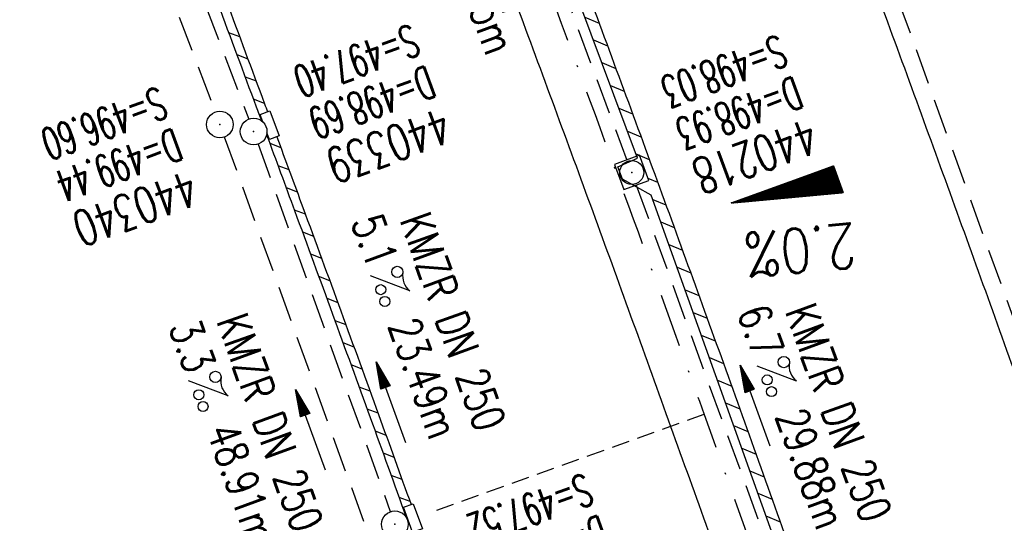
# Model space of a CAD drawing. Extents: x 459406 to 461721, y 413308 to 423218.
# Tile 206 of 256: x 460981 to 461037, y 420988 to 421017. Entities that reach past the tile are written whole.
import ezdxf
from ezdxf.enums import TextEntityAlignment as Align

# ---------------------------------------------------------------- set-up
doc = ezdxf.new("R2010")
doc.units = 0
doc.header["$LTSCALE"] = 2
doc.header["$MEASUREMENT"] = 0
for name, pattern in [('AUSGEZOGEN', [0]), ('GESTRICH-X2', [1.5, 1, -0.5]), ('GESTRICHELT', [0.75, 0.5, -0.25]), ('STRICHPT-X3', [3, 1.5, -0.75, 0, -0.75])]:
    doc.linetypes.add(name, pattern=pattern)
doc.layers.get('0').update_dxf_attribs({"linetype": 'AUSGEZOGEN'})
for name, color, linetype in [('ACHSE', 1, 'STRICHPT-X3'), ('FBR', 8, 'CONTINUOUS'), ('GEF', 7, 'AUSGEZOGEN'), ('HEKTOM', 1, 'GESTRICHELT'), ('KANAL', 7, 'GESTRICH-X2'), ('PFEIL', 7, 'CONTINUOUS'), ('RINNE', 200, 'CONTINUOUS'), ('SCHACHTNR', 6, 'CONTINUOUS'), ('SCHLITZRINNE', 200, 'AUSGEZOGEN'), ('SCHSYMBOL', 7, 'AUSGEZOGEN'), ('TEXTO', 4, 'CONTINUOUS'), ('TEXTU', 4, 'CONTINUOUS')]:
    doc.layers.add(name, color=color, linetype=linetype)
doc.styles.add('ROMANS', font='romans.shx', dxfattribs={"width": 0.8})

# ---------------------------------------------------------------- blocks, each defined once
blk = doc.blocks.new('GST')
at = {"color": 0}
blk.add_circle((0, 0), 0.75, dxfattribs=at)
blk.add_point((0, 0), dxfattribs=at)
blk = doc.blocks.new('10')
blk.add_blockref('GST', (0, 0))
blk = doc.blocks.new('PROM')
blk.add_line((1.566, 1.817), (0.019, 0.015))
for centre, radius in [((0.317, 1.51), 0.317), ((0.943, 0.291), 0.283), ((1.645, 0.287), 0.283)]:
    blk.add_circle(centre, radius)
blk.add_arc((0.992, 2.682), 1.033, 239.1414, 303.3549)
blk = doc.blocks.new('PFEIL2')
at = {"color": 0}
for p, q in [((0.88, 0.002), (-2.401, -0.012)), ((0.881, -0.271), (0.879, 0.276)), ((0.879, 0.276), (2.429, 0.009)), ((0.911, 0.27), (0.879, 0.265)), ((0.965, 0.261), (0.879, 0.246)), ((1.019, 0.252), (0.879, 0.228)), ((1.073, 0.242), (0.879, 0.209)), ((1.127, 0.233), (0.879, 0.191)), ((1.181, 0.224), (0.879, 0.172)), ((1.235, 0.214), (0.879, 0.154)), ((1.289, 0.205), (0.879, 0.135)), ((1.343, 0.196), (0.879, 0.117)), ((1.397, 0.187), (0.879, 0.098)), ((1.451, 0.177), (0.879, 0.08)), ((1.505, 0.168), (0.879, 0.061)), ((1.559, 0.159), (0.88, 0.043)), ((1.613, 0.149), (0.88, 0.024)), ((1.668, 0.14), (0.88, 0.006)), ((1.722, 0.131), (0.88, -0.013)), ((1.776, 0.121), (0.88, -0.031)), ((1.83, 0.112), (0.88, -0.05)), ((1.884, 0.103), (0.88, -0.068)), ((1.938, 0.094), (0.88, -0.087)), ((1.992, 0.084), (0.88, -0.105)), ((2.046, 0.075), (0.88, -0.124)), ((2.1, 0.066), (0.88, -0.142)), ((2.154, 0.056), (0.88, -0.161)), ((2.208, 0.047), (0.88, -0.179)), ((2.262, 0.038), (0.881, -0.198)), ((2.316, 0.029), (0.881, -0.216)), ((2.37, 0.019), (0.881, -0.235)), ((2.424, 0.01), (0.881, -0.253)), ((2.429, 0.009), (0.881, -0.271))]:
    blk.add_line(p, q, dxfattribs=at)
blk = doc.blocks.new('20')
blk.add_lwpolyline([(-0.754, -0.751), (0.754, -0.751), (0.754, 0.75), (-0.754, 0.75)], close=True)
blk.add_circle((0, 0), 0.676)
blk.add_point((0, 0))
blk = doc.blocks.new('A$C75F22656')
blk.add_point((461015.902, 421007.999))
at = {"layer": 'RINNE'}
for p, q in [((461013.263, 421016.745), (461014.064, 421016.411)), ((461013.741, 421015.462), (461014.538, 421015.13)), ((461014.22, 421014.179), (461015.01, 421013.85)), ((461014.699, 421012.896), (461015.482, 421012.57)), ((461015.177, 421011.613), (461015.952, 421011.29)), ((461015.656, 421010.33), (461016.422, 421010.011)), ((461016.135, 421009.048), (461016.339, 421008.962)), ((461016.349, 421008.958), (461016.891, 421008.732)), ((461016.817, 421007.679), (461017.358, 421007.454)), ((461017.087, 421006.484), (461017.825, 421006.176)), ((461017.542, 421005.211), (461018.291, 421004.898)), ((461017.997, 421003.937), (461018.756, 421003.621)), ((461018.452, 421002.664), (461019.22, 421002.344)), ((461018.907, 421001.391), (461019.683, 421001.068)), ((461019.362, 421000.118), (461020.146, 420999.792)), ((461019.817, 420998.845), (461020.607, 420998.516)), ((461020.272, 420997.572), (461021.067, 420997.241)), ((461020.727, 420996.299), (461021.527, 420995.966)), ((461021.182, 420995.026), (461021.985, 420994.691)), ((461021.637, 420993.753), (461022.443, 420993.417)), ((461022.092, 420992.48), (461022.9, 420992.143)), ((461022.547, 420991.207), (461023.356, 420990.87)), ((461023.002, 420989.934), (461023.81, 420989.597)), ((461023.457, 420988.661), (461024.264, 420988.324))]:
    blk.add_line(p, q, dxfattribs=at)
at = {"layer": 'SCHSYMBOL'}
blk.add_lwpolyline([(461014.938, 421008.449), (461015.456, 421007.033), (461016.865, 421007.549), (461016.347, 421008.965)], close=True, dxfattribs=at)
blk.add_circle((461015.902, 421007.999), 0.676, dxfattribs=at)
blk = doc.blocks.new('*X8')
at = {"color": 0}
for p, q in [((725.827, 193.844), (727.436, 195.453)), ((725.827, 193.853), (727.427, 195.453)), ((725.827, 193.861), (727.418, 195.453)), ((725.827, 193.87), (727.409, 195.453)), ((725.827, 193.879), (727.401, 195.453)), ((725.827, 193.888), (727.392, 195.453)), ((725.827, 193.897), (727.383, 195.453)), ((725.827, 193.906), (727.374, 195.453)), ((725.827, 193.914), (727.365, 195.453)), ((725.827, 193.923), (727.356, 195.453)), ((725.827, 193.932), (727.347, 195.453)), ((725.827, 193.941), (727.339, 195.453)), ((725.827, 193.95), (727.33, 195.453)), ((725.827, 193.959), (727.321, 195.453)), ((725.827, 193.967), (727.312, 195.453)), ((725.827, 193.976), (727.303, 195.453)), ((725.827, 193.985), (727.294, 195.453)), ((725.827, 193.994), (727.286, 195.453)), ((725.827, 194.003), (727.277, 195.453)), ((725.827, 194.012), (727.268, 195.453)), ((725.827, 194.02), (727.259, 195.453)), ((725.827, 194.029), (727.25, 195.453)), ((725.827, 194.038), (727.241, 195.453)), ((725.827, 194.047), (727.233, 195.453)), ((725.827, 194.056), (727.224, 195.453)), ((725.827, 194.065), (727.215, 195.453)), ((725.827, 194.073), (727.206, 195.453)), ((725.827, 194.082), (727.197, 195.453)), ((725.827, 194.091), (727.188, 195.453)), ((725.827, 194.1), (727.18, 195.453)), ((725.827, 194.109), (727.171, 195.453)), ((725.827, 194.118), (727.162, 195.453)), ((725.827, 194.127), (727.153, 195.453)), ((725.827, 194.135), (727.144, 195.453)), ((725.827, 194.144), (727.135, 195.453)), ((725.827, 194.153), (727.127, 195.453)), ((725.827, 194.162), (727.118, 195.453)), ((725.827, 194.171), (727.109, 195.453)), ((725.827, 194.18), (727.1, 195.453)), ((725.827, 194.188), (727.091, 195.453)), ((725.827, 194.197), (727.082, 195.453)), ((725.827, 194.206), (727.073, 195.453)), ((725.827, 194.215), (727.065, 195.453)), ((725.827, 194.224), (727.056, 195.453)), ((725.827, 194.233), (727.047, 195.453)), ((725.827, 194.241), (727.038, 195.453)), ((725.827, 194.25), (727.029, 195.453)), ((725.827, 194.259), (727.02, 195.453)), ((725.827, 194.268), (727.012, 195.453)), ((725.827, 194.277), (727.003, 195.453)), ((725.827, 194.286), (726.994, 195.453)), ((725.827, 194.294), (726.985, 195.453)), ((725.827, 194.303), (726.976, 195.453)), ((725.827, 194.312), (726.967, 195.453)), ((725.827, 194.321), (726.959, 195.453)), ((725.827, 194.33), (726.95, 195.453)), ((725.827, 194.339), (726.941, 195.453)), ((725.827, 194.348), (726.932, 195.453)), ((725.827, 194.356), (726.923, 195.453)), ((725.827, 194.365), (726.914, 195.453)), ((725.827, 194.374), (726.906, 195.453)), ((725.827, 194.383), (726.897, 195.453)), ((725.827, 194.392), (726.888, 195.453)), ((725.827, 194.401), (726.879, 195.453)), ((725.827, 194.409), (726.87, 195.453)), ((725.827, 194.418), (726.861, 195.453)), ((725.827, 194.427), (726.853, 195.453)), ((725.827, 194.436), (726.844, 195.453)), ((725.827, 194.445), (726.835, 195.453)), ((725.827, 194.454), (726.826, 195.453)), ((725.827, 194.462), (726.817, 195.453)), ((725.827, 194.471), (726.808, 195.453)), ((725.827, 194.48), (726.799, 195.453)), ((725.827, 194.489), (726.791, 195.453)), ((725.827, 194.498), (726.782, 195.453)), ((725.827, 194.507), (726.773, 195.453)), ((725.827, 194.515), (726.764, 195.453)), ((725.827, 194.524), (726.755, 195.453)), ((725.827, 194.533), (726.746, 195.453)), ((725.827, 194.542), (726.738, 195.453)), ((725.827, 194.551), (726.729, 195.453)), ((725.827, 194.56), (726.72, 195.453)), ((725.827, 194.568), (726.711, 195.453)), ((725.827, 194.577), (726.702, 195.453)), ((725.827, 194.586), (726.693, 195.453)), ((725.827, 194.595), (726.685, 195.453)), ((725.827, 194.604), (726.676, 195.453)), ((725.827, 194.613), (726.667, 195.453)), ((725.827, 194.622), (726.658, 195.453)), ((725.827, 194.63), (726.649, 195.453)), ((725.827, 194.639), (726.64, 195.453)), ((725.827, 194.648), (726.632, 195.453)), ((725.827, 194.657), (726.623, 195.453)), ((725.827, 194.666), (726.614, 195.453)), ((725.827, 194.675), (726.605, 195.453)), ((725.827, 194.683), (726.596, 195.453)), ((725.827, 194.692), (726.587, 195.453)), ((725.827, 194.701), (726.579, 195.453)), ((725.827, 194.71), (726.57, 195.453)), ((725.827, 194.719), (726.561, 195.453)), ((725.827, 194.728), (726.552, 195.453)), ((725.827, 194.736), (726.543, 195.453)), ((725.827, 194.745), (726.534, 195.453)), ((725.827, 194.754), (726.525, 195.453)), ((725.827, 194.763), (726.517, 195.453)), ((725.827, 194.772), (726.508, 195.453)), ((725.827, 194.781), (726.499, 195.453)), ((725.827, 194.789), (726.49, 195.453)), ((725.827, 194.798), (726.481, 195.453)), ((725.827, 194.807), (726.472, 195.453)), ((725.827, 194.816), (726.464, 195.453)), ((725.827, 194.825), (726.455, 195.453)), ((725.827, 194.834), (726.446, 195.453)), ((725.827, 194.842), (726.437, 195.453)), ((725.827, 194.851), (726.428, 195.453)), ((725.827, 194.86), (726.419, 195.453)), ((725.827, 194.869), (726.411, 195.453)), ((725.827, 194.878), (726.402, 195.453)), ((725.827, 194.887), (726.393, 195.453)), ((725.827, 194.896), (726.384, 195.453)), ((725.827, 194.904), (726.375, 195.453)), ((725.827, 194.913), (726.366, 195.453)), ((725.827, 194.922), (726.358, 195.453)), ((725.827, 194.931), (726.349, 195.453)), ((725.827, 194.94), (726.34, 195.453)), ((725.827, 194.949), (726.331, 195.453)), ((725.827, 194.957), (726.322, 195.453)), ((725.827, 194.966), (726.313, 195.453)), ((725.827, 194.975), (726.305, 195.453)), ((725.827, 194.984), (726.296, 195.453)), ((725.827, 194.993), (726.287, 195.453)), ((725.827, 195.002), (726.278, 195.453)), ((725.827, 195.01), (726.269, 195.453)), ((725.827, 195.019), (726.26, 195.453)), ((725.827, 195.028), (726.251, 195.453)), ((725.827, 195.037), (726.243, 195.453)), ((725.827, 195.046), (726.234, 195.453)), ((725.827, 195.055), (726.225, 195.453)), ((725.827, 195.063), (726.216, 195.453)), ((725.827, 195.072), (726.207, 195.453)), ((725.827, 195.081), (726.198, 195.453)), ((725.827, 195.09), (726.19, 195.453)), ((725.827, 195.099), (726.181, 195.453)), ((725.827, 195.108), (726.172, 195.453)), ((725.827, 195.116), (726.163, 195.453)), ((725.827, 195.125), (726.154, 195.453)), ((725.827, 195.134), (726.145, 195.453)), ((725.827, 195.143), (726.137, 195.453)), ((725.827, 195.152), (726.128, 195.453)), ((725.827, 195.161), (726.119, 195.453)), ((725.827, 195.17), (726.11, 195.453)), ((725.827, 195.178), (726.101, 195.453)), ((725.827, 195.187), (726.092, 195.453)), ((725.827, 195.196), (726.084, 195.453)), ((725.827, 195.205), (726.075, 195.453)), ((725.827, 195.214), (726.066, 195.453)), ((725.827, 195.223), (726.057, 195.453)), ((725.827, 195.231), (726.048, 195.453)), ((725.827, 195.24), (726.039, 195.453)), ((725.827, 195.249), (726.031, 195.453)), ((725.827, 195.258), (726.022, 195.453)), ((725.827, 195.267), (726.013, 195.453)), ((725.827, 195.276), (726.004, 195.453)), ((725.827, 195.284), (725.995, 195.453)), ((725.827, 195.293), (725.986, 195.453)), ((725.827, 195.302), (725.977, 195.453)), ((725.827, 195.311), (725.969, 195.453)), ((725.827, 195.32), (725.96, 195.453)), ((725.827, 195.329), (725.951, 195.453)), ((725.827, 195.337), (725.942, 195.453)), ((725.827, 195.346), (725.933, 195.453)), ((725.827, 195.355), (725.924, 195.453)), ((725.827, 195.364), (725.916, 195.453)), ((725.827, 195.373), (725.907, 195.453)), ((725.827, 195.382), (725.898, 195.453)), ((725.827, 195.39), (725.889, 195.453)), ((725.827, 195.399), (725.88, 195.453)), ((725.827, 195.408), (725.871, 195.453)), ((725.827, 195.417), (725.863, 195.453)), ((725.827, 195.426), (725.854, 195.453)), ((725.827, 195.435), (725.845, 195.453)), ((725.827, 195.444), (725.836, 195.453)), ((725.827, 193.826), (727.433, 195.433)), ((725.827, 193.817), (727.43, 195.421)), ((725.827, 193.808), (727.427, 195.409)), ((725.827, 193.799), (727.424, 195.397)), ((725.827, 193.791), (727.421, 195.385)), ((725.827, 193.782), (727.418, 195.373)), ((725.827, 193.773), (727.414, 195.361)), ((725.827, 193.764), (727.411, 195.349)), ((725.827, 193.755), (727.408, 195.337)), ((725.827, 193.746), (727.405, 195.325)), ((725.827, 193.738), (727.402, 195.313)), ((725.827, 193.729), (727.399, 195.301)), ((725.827, 193.72), (727.395, 195.289)), ((725.827, 193.711), (727.392, 195.277)), ((725.827, 193.702), (727.389, 195.265)), ((725.827, 193.693), (727.386, 195.253)), ((725.827, 193.685), (727.383, 195.241)), ((725.827, 193.676), (727.38, 195.229)), ((725.827, 193.667), (727.377, 195.217)), ((725.827, 193.658), (727.373, 195.205)), ((725.827, 193.649), (727.37, 195.193)), ((725.827, 193.64), (727.367, 195.181)), ((725.827, 193.632), (727.364, 195.169)), ((725.827, 193.623), (727.361, 195.157)), ((725.827, 193.614), (727.358, 195.145)), ((725.827, 193.605), (727.354, 195.133)), ((725.827, 193.596), (727.351, 195.121)), ((725.827, 193.587), (727.348, 195.109)), ((725.827, 193.579), (727.345, 195.097)), ((725.827, 193.57), (727.342, 195.085)), ((725.827, 193.561), (727.339, 195.073)), ((725.827, 193.552), (727.336, 195.061)), ((725.827, 193.543), (727.332, 195.049)), ((725.827, 193.534), (727.329, 195.037)), ((725.827, 193.525), (727.326, 195.025)), ((725.827, 193.517), (727.323, 195.013)), ((725.827, 193.508), (727.32, 195.001)), ((725.827, 193.499), (727.317, 194.989)), ((725.827, 193.49), (727.313, 194.977)), ((725.827, 193.481), (727.31, 194.965)), ((725.827, 193.472), (727.307, 194.953)), ((725.827, 193.464), (727.304, 194.941)), ((725.827, 193.455), (727.301, 194.929)), ((725.827, 193.446), (727.298, 194.917)), ((725.827, 193.437), (727.295, 194.905)), ((725.827, 193.428), (727.291, 194.893)), ((725.827, 193.419), (727.288, 194.881)), ((725.827, 193.411), (727.285, 194.869)), ((725.827, 193.402), (727.282, 194.857)), ((725.827, 193.393), (727.279, 194.845)), ((725.827, 193.384), (727.276, 194.833)), ((725.827, 193.375), (727.272, 194.821)), ((725.827, 193.366), (727.269, 194.809)), ((725.827, 193.358), (727.266, 194.797)), ((725.827, 193.349), (727.263, 194.785)), ((725.827, 193.34), (727.26, 194.773)), ((725.827, 193.331), (727.257, 194.761)), ((725.827, 193.322), (727.254, 194.749)), ((725.827, 193.313), (727.25, 194.737)), ((725.827, 193.305), (727.247, 194.725)), ((725.827, 193.296), (727.244, 194.713)), ((725.827, 193.287), (727.241, 194.701)), ((725.827, 193.278), (727.238, 194.689)), ((725.827, 193.269), (727.235, 194.677)), ((725.827, 193.26), (727.231, 194.665)), ((725.827, 193.251), (727.228, 194.653)), ((725.827, 193.243), (727.225, 194.641)), ((725.827, 193.234), (727.222, 194.629)), ((725.827, 193.225), (727.219, 194.617)), ((725.827, 193.216), (727.216, 194.605)), ((725.827, 193.207), (727.213, 194.593)), ((725.827, 193.198), (727.209, 194.581)), ((725.827, 193.19), (727.206, 194.569)), ((725.827, 193.181), (727.203, 194.557)), ((725.827, 193.172), (727.2, 194.545)), ((725.827, 193.163), (727.197, 194.533)), ((725.827, 193.154), (727.194, 194.521)), ((725.827, 193.145), (727.19, 194.509)), ((725.827, 193.137), (727.187, 194.497)), ((725.827, 193.128), (727.184, 194.485)), ((725.827, 193.119), (727.181, 194.473)), ((725.827, 193.11), (727.178, 194.461)), ((725.827, 193.101), (727.175, 194.449)), ((725.827, 193.092), (727.172, 194.437)), ((725.827, 193.084), (727.168, 194.425)), ((725.827, 193.075), (727.165, 194.413)), ((725.827, 193.066), (727.162, 194.401)), ((725.827, 193.057), (727.159, 194.389)), ((725.827, 193.048), (727.156, 194.377)), ((725.827, 193.039), (727.153, 194.365)), ((725.827, 193.031), (727.149, 194.353)), ((725.827, 193.022), (727.146, 194.341)), ((725.827, 193.013), (727.143, 194.329)), ((725.827, 193.004), (727.14, 194.317)), ((725.827, 192.995), (727.137, 194.305)), ((725.827, 192.986), (727.134, 194.293)), ((725.827, 192.977), (727.131, 194.281)), ((725.827, 192.969), (727.127, 194.269)), ((725.827, 192.96), (727.124, 194.257)), ((725.827, 192.951), (727.121, 194.245)), ((725.827, 192.942), (727.118, 194.233)), ((725.827, 192.933), (727.115, 194.221)), ((725.827, 192.924), (727.112, 194.209)), ((725.827, 192.916), (727.108, 194.197)), ((725.827, 192.907), (727.105, 194.185)), ((725.827, 192.898), (727.102, 194.173)), ((725.827, 192.889), (727.099, 194.161)), ((725.827, 192.88), (727.096, 194.15)), ((725.827, 192.871), (727.093, 194.138)), ((725.827, 192.863), (727.09, 194.126)), ((725.827, 192.854), (727.086, 194.114)), ((725.827, 192.845), (727.083, 194.102)), ((725.827, 192.836), (727.08, 194.09)), ((725.827, 192.827), (727.077, 194.078)), ((725.827, 192.818), (727.074, 194.066)), ((725.827, 192.81), (727.071, 194.054)), ((725.827, 192.801), (727.068, 194.042)), ((725.827, 192.792), (727.064, 194.03)), ((725.827, 192.783), (727.061, 194.018)), ((725.827, 192.774), (727.058, 194.006)), ((725.827, 192.765), (727.055, 193.994)), ((725.827, 192.757), (727.052, 193.982)), ((725.827, 192.748), (727.049, 193.97)), ((725.827, 192.739), (727.045, 193.958)), ((725.827, 192.73), (727.042, 193.946)), ((725.827, 192.721), (727.039, 193.934)), ((725.827, 192.712), (727.036, 193.922)), ((725.827, 192.703), (727.033, 193.91)), ((725.827, 192.695), (727.03, 193.898)), ((725.827, 192.686), (727.027, 193.886)), ((725.827, 192.677), (727.023, 193.874)), ((725.827, 192.668), (727.02, 193.862)), ((725.827, 192.659), (727.017, 193.85)), ((725.827, 192.65), (727.014, 193.838)), ((725.827, 192.642), (727.011, 193.826)), ((725.827, 192.633), (727.008, 193.814)), ((725.827, 192.624), (727.004, 193.802)), ((725.827, 192.615), (727.001, 193.79)), ((725.827, 192.606), (726.998, 193.778)), ((725.827, 192.597), (726.995, 193.766)), ((725.827, 192.589), (726.992, 193.754)), ((725.827, 192.58), (726.989, 193.742)), ((725.827, 192.571), (726.986, 193.73)), ((725.827, 192.562), (726.982, 193.718)), ((725.827, 192.553), (726.979, 193.706)), ((725.827, 192.544), (726.976, 193.694)), ((725.827, 192.536), (726.973, 193.682)), ((725.827, 192.527), (726.97, 193.67)), ((725.827, 192.518), (726.967, 193.658)), ((725.827, 192.509), (726.963, 193.646)), ((725.827, 192.5), (726.96, 193.634)), ((725.827, 192.491), (726.957, 193.622)), ((725.827, 192.483), (726.954, 193.61)), ((725.827, 192.474), (726.951, 193.598)), ((725.827, 192.465), (726.948, 193.586)), ((725.827, 192.456), (726.945, 193.574)), ((725.827, 192.447), (726.941, 193.562)), ((725.827, 192.438), (726.938, 193.55)), ((725.827, 192.429), (726.935, 193.538)), ((725.827, 192.421), (726.932, 193.526)), ((725.827, 192.412), (726.929, 193.514)), ((725.827, 192.403), (726.926, 193.502)), ((725.827, 192.394), (726.922, 193.49)), ((725.827, 192.385), (726.919, 193.478)), ((725.827, 192.376), (726.916, 193.466)), ((725.827, 192.368), (726.913, 193.454)), ((725.827, 192.359), (726.91, 193.442)), ((725.827, 192.35), (726.907, 193.43)), ((725.827, 192.341), (726.904, 193.418)), ((725.827, 192.332), (726.9, 193.406)), ((725.827, 192.323), (726.897, 193.394)), ((725.827, 192.315), (726.894, 193.382)), ((725.827, 192.306), (726.891, 193.37)), ((725.827, 192.297), (726.888, 193.358)), ((725.827, 192.288), (726.885, 193.346)), ((725.827, 192.279), (726.881, 193.334)), ((725.827, 192.27), (726.878, 193.322)), ((725.827, 192.262), (726.875, 193.31)), ((725.827, 192.253), (726.872, 193.298)), ((725.827, 192.244), (726.869, 193.286)), ((725.827, 192.235), (726.866, 193.274)), ((725.827, 192.226), (726.863, 193.262)), ((725.827, 192.217), (726.859, 193.25)), ((725.827, 192.209), (726.856, 193.238)), ((725.827, 192.2), (726.853, 193.226)), ((725.827, 192.191), (726.85, 193.214)), ((725.827, 192.182), (726.847, 193.202)), ((725.827, 192.173), (726.844, 193.19)), ((725.827, 192.164), (726.84, 193.178)), ((725.827, 192.155), (726.837, 193.166)), ((725.827, 192.147), (726.834, 193.154)), ((725.827, 192.138), (726.831, 193.142)), ((725.827, 192.129), (726.828, 193.13)), ((725.827, 192.12), (726.825, 193.118)), ((725.827, 192.111), (726.822, 193.106)), ((725.827, 192.102), (726.818, 193.094)), ((725.827, 192.094), (726.815, 193.082)), ((725.827, 192.085), (726.812, 193.07)), ((725.827, 192.076), (726.809, 193.058)), ((725.827, 192.067), (726.806, 193.046)), ((725.827, 192.058), (726.803, 193.034)), ((725.827, 192.049), (726.799, 193.022)), ((725.827, 192.041), (726.796, 193.01)), ((725.827, 192.032), (726.793, 192.998)), ((725.827, 192.023), (726.79, 192.986)), ((725.827, 192.014), (726.787, 192.974)), ((725.827, 192.005), (726.784, 192.962)), ((725.827, 191.996), (726.781, 192.95)), ((725.827, 191.988), (726.777, 192.938)), ((725.827, 191.979), (726.774, 192.926)), ((725.827, 191.97), (726.771, 192.914)), ((725.827, 191.961), (726.768, 192.902)), ((725.827, 191.952), (726.765, 192.89)), ((725.827, 191.943), (726.762, 192.878)), ((725.827, 191.935), (726.758, 192.866)), ((725.827, 191.926), (726.755, 192.854)), ((725.827, 191.917), (726.752, 192.842)), ((725.827, 191.908), (726.749, 192.83)), ((725.827, 191.899), (726.746, 192.818)), ((725.827, 191.89), (726.743, 192.806)), ((725.827, 191.881), (726.74, 192.794)), ((725.827, 191.873), (726.736, 192.782)), ((725.827, 191.864), (726.733, 192.77)), ((725.827, 191.855), (726.73, 192.758)), ((725.827, 191.846), (726.727, 192.746)), ((725.827, 191.837), (726.724, 192.734)), ((725.827, 191.828), (726.721, 192.722)), ((725.827, 191.82), (726.717, 192.71)), ((725.827, 191.811), (726.714, 192.698)), ((725.827, 191.802), (726.711, 192.686)), ((725.827, 191.793), (726.708, 192.674)), ((725.827, 191.784), (726.705, 192.662)), ((725.827, 191.775), (726.702, 192.65)), ((725.827, 191.767), (726.699, 192.639)), ((725.827, 191.758), (726.695, 192.627)), ((725.827, 191.749), (726.692, 192.615)), ((725.827, 191.74), (726.689, 192.603)), ((725.827, 191.731), (726.686, 192.591)), ((725.827, 191.722), (726.683, 192.579)), ((725.827, 191.714), (726.68, 192.567)), ((725.827, 191.705), (726.677, 192.555)), ((725.827, 191.696), (726.673, 192.543)), ((725.827, 191.687), (726.67, 192.531)), ((725.827, 191.678), (726.667, 192.519)), ((725.827, 191.669), (726.664, 192.507)), ((725.827, 191.66), (726.661, 192.495)), ((725.827, 191.652), (726.658, 192.483)), ((725.827, 191.643), (726.654, 192.471)), ((725.827, 191.634), (726.651, 192.459)), ((725.827, 191.625), (726.648, 192.447)), ((725.827, 191.616), (726.645, 192.435)), ((725.827, 191.607), (726.642, 192.423)), ((725.827, 191.599), (726.639, 192.411)), ((725.827, 191.59), (726.636, 192.399)), ((725.827, 191.581), (726.632, 192.387)), ((725.827, 191.572), (726.629, 192.375)), ((725.827, 191.563), (726.626, 192.363)), ((725.827, 191.554), (726.623, 192.351)), ((725.827, 191.546), (726.62, 192.339)), ((725.827, 191.537), (726.617, 192.327)), ((725.827, 191.528), (726.613, 192.315)), ((725.827, 191.519), (726.61, 192.303)), ((725.827, 191.51), (726.607, 192.291)), ((725.827, 191.501), (726.604, 192.279)), ((725.827, 191.493), (726.601, 192.267)), ((725.827, 191.484), (726.598, 192.255)), ((725.827, 191.475), (726.595, 192.243)), ((725.827, 191.466), (726.591, 192.231)), ((725.827, 191.457), (726.588, 192.219)), ((725.827, 191.448), (726.585, 192.207)), ((725.827, 191.44), (726.582, 192.195)), ((725.827, 191.431), (726.579, 192.183)), ((725.827, 191.422), (726.576, 192.171)), ((725.827, 191.413), (726.572, 192.159)), ((725.827, 191.404), (726.569, 192.147)), ((725.827, 191.395), (726.566, 192.135)), ((725.827, 191.386), (726.563, 192.123)), ((725.827, 191.378), (726.56, 192.111)), ((725.827, 191.369), (726.557, 192.099)), ((725.827, 191.36), (726.554, 192.087)), ((725.827, 191.351), (726.55, 192.075)), ((725.827, 191.342), (726.547, 192.063)), ((725.827, 191.333), (726.544, 192.051)), ((725.827, 191.325), (726.541, 192.039)), ((725.827, 191.316), (726.538, 192.027)), ((725.827, 191.307), (726.535, 192.015)), ((725.827, 191.298), (726.531, 192.003)), ((725.827, 191.289), (726.528, 191.991)), ((725.827, 191.28), (726.525, 191.979)), ((725.827, 191.272), (726.522, 191.967)), ((725.827, 191.263), (726.519, 191.955)), ((725.827, 191.254), (726.516, 191.943)), ((725.827, 191.245), (726.513, 191.931)), ((725.827, 191.236), (726.509, 191.919)), ((725.827, 191.227), (726.506, 191.907)), ((725.827, 191.219), (726.503, 191.895)), ((725.827, 191.21), (726.5, 191.883)), ((725.827, 191.201), (726.497, 191.871)), ((725.827, 191.192), (726.494, 191.859)), ((725.827, 191.183), (726.49, 191.847)), ((725.827, 191.174), (726.487, 191.835)), ((725.827, 191.166), (726.484, 191.823)), ((725.827, 191.157), (726.481, 191.811)), ((725.827, 191.148), (726.478, 191.799)), ((725.827, 191.139), (726.475, 191.787)), ((725.827, 191.13), (726.472, 191.775)), ((725.827, 191.121), (726.468, 191.763)), ((725.827, 191.112), (726.465, 191.751)), ((725.827, 191.104), (726.462, 191.739)), ((725.827, 191.095), (726.459, 191.727)), ((725.827, 191.086), (726.456, 191.715)), ((725.827, 191.077), (726.453, 191.703)), ((725.827, 191.068), (726.449, 191.691)), ((725.827, 191.059), (726.446, 191.679)), ((725.827, 191.051), (726.443, 191.667)), ((725.827, 191.042), (726.44, 191.655)), ((725.827, 191.033), (726.437, 191.643)), ((725.827, 191.024), (726.434, 191.631)), ((725.827, 191.015), (726.431, 191.619)), ((725.827, 191.006), (726.427, 191.607)), ((725.827, 190.998), (726.424, 191.595)), ((725.827, 190.989), (726.421, 191.583)), ((725.827, 190.98), (726.418, 191.571)), ((725.827, 190.971), (726.415, 191.559)), ((725.827, 190.962), (726.412, 191.547)), ((725.827, 190.953), (726.408, 191.535)), ((725.827, 190.945), (726.405, 191.523)), ((725.827, 190.936), (726.402, 191.511)), ((725.827, 190.927), (726.399, 191.499)), ((725.827, 190.918), (726.396, 191.487)), ((725.827, 190.909), (726.393, 191.475)), ((725.827, 190.9), (726.39, 191.463)), ((725.827, 190.892), (726.386, 191.451)), ((725.827, 190.883), (726.383, 191.439)), ((725.827, 190.874), (726.38, 191.427)), ((725.827, 190.865), (726.377, 191.415)), ((725.827, 190.856), (726.374, 191.403)), ((725.827, 190.847), (726.371, 191.391)), ((725.827, 190.838), (726.367, 191.379)), ((725.827, 190.83), (726.364, 191.367)), ((725.827, 190.821), (726.361, 191.355)), ((725.827, 190.812), (726.358, 191.343)), ((725.827, 190.803), (726.355, 191.331)), ((725.827, 190.794), (726.352, 191.319)), ((725.827, 190.785), (726.349, 191.307)), ((725.827, 190.777), (726.345, 191.295)), ((725.827, 190.768), (726.342, 191.283)), ((725.827, 190.759), (726.339, 191.271)), ((725.827, 190.75), (726.336, 191.259)), ((725.827, 190.741), (726.333, 191.247)), ((725.827, 190.732), (726.33, 191.235)), ((725.827, 190.724), (726.326, 191.223)), ((725.827, 190.715), (726.323, 191.211)), ((725.827, 190.706), (726.32, 191.199)), ((725.827, 190.697), (726.317, 191.187)), ((725.827, 190.688), (726.314, 191.175)), ((725.827, 190.679), (726.311, 191.163)), ((725.827, 190.671), (726.308, 191.151)), ((725.827, 190.662), (726.304, 191.139)), ((725.827, 190.653), (726.301, 191.128)), ((725.827, 190.644), (726.298, 191.116)), ((725.827, 190.635), (726.295, 191.104)), ((725.827, 190.626), (726.292, 191.092)), ((725.827, 190.618), (726.289, 191.08)), ((725.827, 190.609), (726.286, 191.068)), ((725.827, 190.6), (726.282, 191.056)), ((725.827, 190.591), (726.279, 191.044)), ((725.827, 190.582), (726.276, 191.032)), ((725.827, 190.573), (726.273, 191.02)), ((725.827, 190.564), (726.27, 191.008)), ((725.827, 190.556), (726.267, 190.996)), ((725.827, 190.547), (726.263, 190.984)), ((725.827, 190.538), (726.26, 190.972)), ((725.827, 190.529), (726.257, 190.96)), ((725.827, 190.52), (726.254, 190.948)), ((725.827, 190.511), (726.251, 190.936)), ((725.827, 190.503), (726.248, 190.924)), ((725.827, 190.494), (726.245, 190.912)), ((725.827, 190.485), (726.241, 190.9)), ((725.827, 190.476), (726.238, 190.888)), ((725.827, 190.467), (726.235, 190.876)), ((725.827, 190.458), (726.232, 190.864)), ((725.827, 190.45), (726.229, 190.852)), ((725.827, 190.441), (726.226, 190.84)), ((725.827, 190.432), (726.222, 190.828)), ((725.827, 190.423), (726.219, 190.816)), ((725.827, 190.414), (726.216, 190.804)), ((725.827, 190.405), (726.213, 190.792)), ((725.827, 190.397), (726.21, 190.78)), ((725.827, 190.388), (726.207, 190.768)), ((725.827, 190.379), (726.204, 190.756)), ((725.827, 190.37), (726.2, 190.744)), ((725.827, 190.361), (726.197, 190.732)), ((725.827, 190.352), (726.194, 190.72)), ((725.827, 190.344), (726.191, 190.708)), ((725.827, 190.335), (726.188, 190.696)), ((725.827, 190.326), (726.185, 190.684)), ((725.827, 190.317), (726.181, 190.672)), ((725.827, 190.308), (726.178, 190.66)), ((725.827, 190.299), (726.175, 190.648)), ((725.827, 190.29), (726.172, 190.636)), ((725.827, 190.282), (726.169, 190.624)), ((725.827, 190.273), (726.166, 190.612)), ((725.827, 190.264), (726.163, 190.6)), ((725.827, 190.255), (726.159, 190.588)), ((725.827, 190.246), (726.156, 190.576)), ((725.827, 190.237), (726.153, 190.564)), ((725.827, 190.229), (726.15, 190.552)), ((725.827, 190.22), (726.147, 190.54)), ((725.827, 190.211), (726.144, 190.528)), ((725.827, 190.202), (726.14, 190.516)), ((725.827, 190.193), (726.137, 190.504)), ((725.827, 190.184), (726.134, 190.492)), ((725.827, 190.176), (726.131, 190.48)), ((725.827, 190.167), (726.128, 190.468)), ((725.827, 190.158), (726.125, 190.456)), ((725.827, 190.149), (726.122, 190.444)), ((725.827, 190.14), (726.118, 190.432)), ((725.827, 190.131), (726.115, 190.42)), ((725.827, 190.123), (726.112, 190.408)), ((725.827, 190.114), (726.109, 190.396)), ((725.827, 190.105), (726.106, 190.384)), ((725.827, 190.096), (726.103, 190.372)), ((725.827, 190.087), (726.099, 190.36)), ((725.827, 190.078), (726.096, 190.348)), ((725.827, 190.07), (726.093, 190.336)), ((725.827, 190.061), (726.09, 190.324)), ((725.827, 190.052), (726.087, 190.312)), ((725.827, 190.043), (726.084, 190.3)), ((725.827, 190.034), (726.081, 190.288)), ((725.827, 190.025), (726.077, 190.276)), ((725.827, 190.016), (726.074, 190.264)), ((725.827, 190.008), (726.071, 190.252)), ((725.827, 189.999), (726.068, 190.24)), ((725.827, 189.99), (726.065, 190.228)), ((725.827, 189.981), (726.062, 190.216)), ((725.827, 189.972), (726.058, 190.204)), ((725.827, 189.963), (726.055, 190.192)), ((725.827, 189.955), (726.052, 190.18)), ((725.827, 189.946), (726.049, 190.168)), ((725.827, 189.937), (726.046, 190.156)), ((725.827, 189.928), (726.043, 190.144)), ((725.827, 189.919), (726.04, 190.132)), ((725.827, 189.91), (726.036, 190.12)), ((725.827, 189.902), (726.033, 190.108)), ((725.827, 189.893), (726.03, 190.096)), ((725.827, 189.884), (726.027, 190.084)), ((725.827, 189.875), (726.024, 190.072)), ((725.827, 189.866), (726.021, 190.06)), ((725.827, 189.857), (726.017, 190.048)), ((725.827, 189.849), (726.014, 190.036)), ((725.827, 189.84), (726.011, 190.024)), ((725.827, 189.831), (726.008, 190.012)), ((725.827, 189.822), (726.005, 190)), ((725.827, 189.813), (726.002, 189.988)), ((725.827, 189.804), (725.999, 189.976)), ((725.827, 189.796), (725.995, 189.964)), ((725.827, 189.787), (725.992, 189.952)), ((725.827, 189.778), (725.989, 189.94)), ((725.827, 189.769), (725.986, 189.928)), ((725.827, 189.76), (725.983, 189.916)), ((725.827, 189.751), (725.98, 189.904)), ((725.827, 189.742), (725.976, 189.892)), ((725.827, 189.734), (725.973, 189.88)), ((725.827, 189.725), (725.97, 189.868)), ((725.827, 189.716), (725.967, 189.856)), ((725.827, 189.707), (725.964, 189.844)), ((725.827, 189.698), (725.961, 189.832)), ((725.827, 189.689), (725.958, 189.82)), ((725.827, 189.681), (725.954, 189.808)), ((725.827, 189.672), (725.951, 189.796)), ((725.827, 189.663), (725.948, 189.784)), ((725.827, 189.654), (725.945, 189.772)), ((725.827, 189.645), (725.942, 189.76)), ((725.827, 189.636), (725.939, 189.748)), ((725.827, 189.628), (725.935, 189.736)), ((725.827, 189.619), (725.932, 189.724)), ((725.827, 189.61), (725.929, 189.712)), ((725.827, 189.601), (725.926, 189.7)), ((725.827, 189.592), (725.923, 189.688)), ((725.827, 189.583), (725.92, 189.676)), ((725.827, 189.575), (725.917, 189.664)), ((725.827, 189.566), (725.913, 189.652)), ((725.827, 189.557), (725.91, 189.64)), ((725.827, 189.548), (725.907, 189.628)), ((725.827, 189.539), (725.904, 189.616)), ((725.827, 189.53), (725.901, 189.605)), ((725.827, 189.521), (725.898, 189.593)), ((725.827, 189.513), (725.895, 189.581)), ((725.827, 189.504), (725.891, 189.569)), ((725.827, 189.495), (725.888, 189.557)), ((725.827, 189.486), (725.885, 189.545)), ((725.827, 189.477), (725.882, 189.533)), ((725.827, 189.468), (725.879, 189.521)), ((725.827, 189.46), (725.876, 189.509)), ((725.827, 189.451), (725.872, 189.497)), ((725.827, 189.442), (725.869, 189.485)), ((725.827, 189.433), (725.866, 189.473)), ((725.827, 189.424), (725.863, 189.461)), ((725.827, 189.415), (725.86, 189.449)), ((725.827, 189.407), (725.857, 189.437)), ((725.827, 189.398), (725.854, 189.425)), ((725.827, 189.389), (725.85, 189.413)), ((725.827, 189.38), (725.847, 189.401)), ((725.827, 189.371), (725.844, 189.389)), ((725.827, 189.362), (725.841, 189.377)), ((725.827, 189.354), (725.838, 189.365)), ((725.827, 189.345), (725.835, 189.353)), ((725.827, 189.336), (725.831, 189.341))]:
    blk.add_line(p, q, dxfattribs=at)
blk = doc.blocks.new('GEF')
at = {"color": 0}
for p, q in [((0.01, 0.018), (0.01, 6.148)), ((1.622, 6.148), (0.01, 0.018)), ((0.01, 6.148), (1.622, 6.148))]:
    blk.add_line(p, q, dxfattribs=at)
blk.add_blockref('*X8', (-725.817, -189.305), dxfattribs=at)

msp = doc.modelspace()

# ---------------------------------------------------------------- linework, layer by layer
at = {"layer": 'ACHSE', "flags": 128}
msp.add_lwpolyline([(459426.662, 423071.803), (459434.696, 423063.959, 0.000009), (459443.64, 423055.227, -0.000014), (459452.584, 423046.495), (459470.472, 423029.03), (459488.36, 423011.565, 0.000028), (459497.304, 423002.833, -0.000019), (459506.249, 422994.101, -0.00001), (459515.193, 422985.368, 0.00001), (459524.137, 422976.636, 0.000005), (459533.081, 422967.904, -0.000014), (459542.025, 422959.172), (459559.913, 422941.707), (459577.801, 422924.242, 0.000014), (459586.745, 422915.51, -0.000007), (459595.689, 422906.778, -0.000007), (459604.633, 422898.046, 0.000014), (459613.577, 422889.313), (459631.466, 422871.848), (459649.354, 422854.384), (459667.242, 422836.919), (459685.13, 422819.454, 0.000014), (459694.074, 422810.722, -0.000007), (459703.018, 422801.99), (459720.906, 422784.525, 0.000016), (459724.892, 422780.634, -0.000005), (459728.877, 422776.743, -0.000854), (459731.569, 422774.105, -0.000319), (459738.762, 422767.026, -0.002071), (459745.754, 422760.078, -0.001348), (459756.422, 422749.331, -0.001735), (459764.656, 422740.934, -0.001541), (459773.862, 422731.42, -0.001535), (459782.493, 422722.391, -0.001533), (459791.081, 422713.295, -0.001538), (459799.62, 422704.14, -0.001542), (459808.076, 422694.96, -0.001544), (459816.476, 422685.728, -0.001539), (459824.843, 422676.417, -0.001534), (459833.152, 422667.055, -0.001539), (459841.381, 422657.669, -0.001538), (459850.202, 422647.481, -0.001798), (459857.687, 422638.719, -0.001274), (459867.543, 422627.036, -0.002004), (459873.759, 422619.57, -0.000175), (459878.95, 422613.279, -0.000644), (459880.358, 422611.567, -0.000005), (459884.996, 422605.912, 0.000011), (459889.634, 422600.258), (459905.489, 422580.929, -0.000007), (459913.416, 422571.264, 0.000013), (459921.344, 422561.599), (459937.199, 422542.27), (459953.054, 422522.941, -0.000013), (459960.981, 422513.276, 0.000013), (459968.909, 422503.611), (459984.764, 422484.282), (460000.619, 422464.953), (460016.474, 422445.624, -0.000013), (460024.401, 422435.959, 0.000013), (460032.329, 422426.294), (460048.184, 422406.965), (460064.039, 422387.636), (460079.894, 422368.307, -0.000013), (460087.822, 422358.642, 0.000013), (460095.749, 422348.977), (460111.604, 422329.648), (460127.459, 422310.319, -0.000007), (460128.884, 422308.581, -0.000001), (460143.314, 422290.989, -0.000002), (460151.241, 422281.324, 0.000015), (460159.168, 422271.66), (460175.023, 422252.331), (460190.878, 422233.002, -0.000013), (460198.805, 422223.337, 0.000013), (460206.733, 422213.672), (460222.588, 422194.343), (460238.443, 422175.014), (460254.298, 422155.685, -0.000013), (460262.225, 422146.02, 0.000006), (460270.153, 422136.355, 0.000006), (460286.008, 422117.026, -0.000004), (460301.863, 422097.697, -0.000002), (460317.718, 422078.367, 0.000003), (460333.573, 422059.038, 0.000003), (460349.428, 422039.709, -0.000003), (460365.283, 422020.38, -0.000003), (460381.138, 422001.051, 0.000002), (460396.993, 421981.721, 0.000004), (460412.848, 421962.392, -0.000004), (460428.703, 421943.063, -0.00001), (460444.557, 421923.733, 0.000007), (460460.412, 421904.404, 0.000007), (460476.267, 421885.075, -0.000009), (460492.122, 421865.746, -0.000004), (460500.05, 421856.081, 0.000013), (460507.977, 421846.416), (460523.832, 421827.087), (460539.687, 421807.758, -0.000013), (460547.615, 421798.093, 0.000013), (460555.542, 421788.428), (460571.397, 421769.099), (460587.252, 421749.77, -0.000006), (460593.285, 421742.414, -0.000005), (460600.584, 421733.516, -0.000221), (460600.794, 421733.26, -0.00002), (460603.104, 421730.438, -0.001396), (460609.311, 421722.812, -0.000905), (460618.831, 421711.005, -0.001598), (460625.682, 421702.421, -0.001252), (460634.363, 421691.415, -0.001248), (460642.05, 421681.569, -0.001247), (460649.698, 421671.671, -0.001249), (460657.298, 421661.734, -0.001252), (460664.835, 421651.775, -0.001254), (460672.327, 421641.773, -0.001254), (460679.772, 421631.728, -0.001248), (460687.162, 421621.653, -0.001247), (460694.508, 421611.532, -0.001248), (460701.802, 421601.377, -0.001248), (460709.041, 421591.191, -0.001255), (460716.232, 421580.966, -0.001255), (460723.37, 421570.705, -0.001253), (460730.46, 421560.405, -0.001254), (460737.493, 421550.076, -0.001245), (460744.465, 421539.726, -0.001241), (460751.409, 421529.307, -0.001249), (460758.312, 421518.837, -0.001258), (460765.117, 421508.401, -0.001258), (460771.865, 421497.938, -0.001248), (460778.614, 421487.358, -0.001243), (460785.302, 421476.758, -0.00125), (460791.901, 421466.181, -0.001256), (460798.46, 421455.551, -0.001254), (460804.975, 421444.872, -0.00125), (460811.434, 421434.165, -0.001251), (460817.835, 421423.433, -0.001246), (460824.181, 421412.672, -0.001245), (460830.48, 421401.867, -0.001251), (460836.726, 421391.029, -0.001252), (460842.909, 421380.176, -0.001256), (460849.043, 421369.282, -0.001256), (460855.12, 421358.361, -0.001246), (460861.131, 421347.43, -0.001241), (460867.112, 421336.425, -0.001247), (460873.04, 421325.386, -0.001253), (460878.885, 421314.371, -0.001261), (460884.678, 421303.319, -0.001257), (460890.436, 421292.199, -0.001248), (460896.133, 421281.059, -0.00125), (460901.764, 421269.913, -0.001246), (460907.347, 421258.723, -0.001246), (460912.869, 421247.515, -0.001249), (460918.335, 421236.28, -0.001248), (460923.75, 421225.007, -0.001253), (460929.103, 421213.719, -0.001251), (460934.405, 421202.392, -0.001254), (460939.649, 421191.042, -0.001255), (460944.833, 421179.671, -0.001251), (460949.963, 421168.267, -0.001252), (460955.033, 421156.846, -0.001247), (460960.047, 421145.395, -0.001247), (460965.004, 421133.921, -0.001248), (460969.9, 421122.429, -0.001246), (460974.746, 421110.897, -0.001255), (460979.54, 421099.326, -0.00126), (460984.257, 421087.777, -0.001252), (460988.908, 421076.225, -0.001243), (460993.535, 421064.563, -0.001243), (460998.107, 421052.872, -0.001254), (461002.582, 421041.257, -0.001259), (461007.005, 421029.604, -0.001252), (461011.394, 421017.862, -0.001245), (461015.72, 421006.112, -0.001249), (461019.972, 420994.38, -0.00125), (461024.171, 420982.613, -0.001249), (461028.315, 420970.813, -0.00125), (461032.394, 420959.009, -0.001248), (461036.422, 420947.164, -0.001254), (461040.394, 420935.287, -0.001259), (461044.292, 420923.435, -0.001252), (461048.126, 420911.576, -0.001245), (461051.923, 420899.629, -0.001244), (461055.662, 420887.657, -0.001252), (461059.317, 420875.747, -0.001256), (461062.914, 420863.813, -0.001249), (461066.471, 420851.792, -0.001248), (461069.966, 420839.762, -0.001254), (461073.385, 420827.768, -0.001253), (461076.746, 420815.75, -0.001249), (461080.058, 420803.675, -0.001247), (461083.311, 420791.579, -0.001252), (461086.49, 420779.517, -0.001251), (461089.608, 420767.44, -0.001245), (461092.68, 420755.295, -0.001248), (461095.688, 420743.146, -0.001251), (461098.628, 420731.013, -0.001257), (461101.691, 420718.09, -0.001425), (461104.332, 420706.673, -0.001081), (461107.664, 420691.933, -0.001652), (461109.792, 420682.276, -0.000251), (461111.911, 420672.484, -0.000696), (461112.668, 420668.95, -0.000002), (461114.482, 420660.43, -0.000008), (461115.035, 420657.832), (461120.24, 420633.38), (461125.445, 420608.928), (461130.65, 420584.476), (461135.855, 420560.024, -0.000004), (461138.458, 420547.797, 0.000004), (461141.06, 420535.571), (461146.265, 420511.119), (461151.47, 420486.667), (461161.88, 420437.763)], format="xyb", dxfattribs=at)
at = {"layer": 'FBR'}
for points in [[(460987.105, 421032.068, -0.000319), (460988.214, 421029.151, -0.000628), (460990.407, 421023.352, -0.000627), (460992.592, 421017.53, -0.000627), (460994.765, 421011.693, -0.000083), (460995.055, 421010.91, -0.000624)], [(461005.133, 421028.899, -0.001252), (461009.519, 421017.166, -0.001245), (461013.841, 421005.426, -0.001249), (461018.09, 420993.703, -0.00125), (461022.285, 420981.946, -0.001249), (461026.426, 420970.155, -0.00125), (461030.502, 420958.361, -0.001248), (461034.527, 420946.525, -0.001254), (461038.496, 420934.657, -0.001259), (461042.391, 420922.815, -0.001252), (461046.222, 420910.966, -0.001245), (461050.015, 420899.028, -0.001244), (461053.752, 420887.066, -0.001252), (461057.404, 420875.165, -0.001256), (461060.997, 420863.241, -0.001249), (461064.552, 420851.229, -0.001248), (461068.044, 420839.209, -0.001254), (461071.46, 420827.225, -0.001253), (461074.819, 420815.216, -0.001249), (461078.128, 420803.151, -0.001247)], [(461027.567, 421023.861, -0.001245), (461031.922, 421012.031, -0.001249), (461036.204, 421000.218, -0.00125), (461040.432, 420988.37, -0.001249), (461044.605, 420976.488, -0.00125), (461048.712, 420964.603, -0.001248), (461052.768, 420952.676, -0.001254), (461056.767, 420940.717, -0.001259), (461060.692, 420928.783, -0.001252), (461064.553, 420916.842, -0.001245), (461068.376, 420904.813, -0.001244), (461072.14, 420892.759, -0.001252), (461075.821, 420880.766, -0.001256), (461079.442, 420868.75, -0.001249), (461083.024, 420856.646, -0.001248), (461086.543, 420844.533, -0.001254), (461089.986, 420832.456, -0.001253), (461093.37, 420820.354, -0.001249), (461096.705, 420808.196, -0.001247), (461099.98, 420796.017, -0.001252)], [(460995.35, 421010.116, -0.000454), (460996.924, 421005.851, -0.000624), (460999.06, 421000.026, -0.000623), (461001.18, 420994.199, -0.0006), (461003.204, 420988.596, -0.000626)]]:
    msp.add_lwpolyline(points, format="xyb", dxfattribs=at)
at = {"layer": 'HEKTOM'}
msp.add_line((461019.969, 420994.375), (461004.864, 420988.943), dxfattribs=at)
at = {"layer": 'KANAL'}
for p, q in [((460975.406, 421055.969), (460992.469, 421011.406)), ((461005.563, 421035.719), (461015.625, 421008.688)), ((460986.625, 421031.375), (460994.344, 421011)), ((461028.844, 421023.375), (461045.5, 420977.344)), ((460992.969, 421010), (461009.125, 420965.406)), ((460994.875, 421009.594), (461002.313, 420988.906)), ((461016.156, 421007.281), (461025.875, 420980.625))]:
    msp.add_line(p, q, dxfattribs=at)
at = {"layer": 'RINNE'}
for p, q in [((460993.205, 421015.886), (460993.828, 421015.648)), ((460993.671, 421014.637), (460994.293, 421014.398)), ((460994.136, 421013.388), (460994.758, 421013.149)), ((460994.6, 421012.139), (460995.221, 421011.901)), ((460995.099, 421010.877), (460995.136, 421010.863)), ((460995.525, 421009.643), (460996.146, 421009.405)), ((460995.986, 421008.395), (460996.607, 421008.157)), ((460996.446, 421007.148), (460997.067, 421006.91)), ((460996.906, 421005.901), (460997.526, 421005.663)), ((460997.364, 421004.654), (460997.984, 421004.416)), ((460997.822, 421003.408), (460998.442, 421003.17)), ((460998.279, 421002.162), (460998.898, 421001.924)), ((460998.735, 421000.916), (460999.354, 421000.679)), ((460999.19, 420999.671), (460999.809, 420999.434)), ((460999.644, 420998.426), (461000.262, 420998.189)), ((461000.097, 420997.181), (461000.716, 420996.944)), ((461000.55, 420995.937), (461001.168, 420995.7)), ((461001.001, 420994.693), (461001.619, 420994.456)), ((461001.452, 420993.449), (461002.069, 420993.213)), ((461001.902, 420992.206), (461002.519, 420991.969)), ((461002.351, 420990.963), (461002.968, 420990.727)), ((461002.799, 420989.72), (461003.415, 420989.484)), ((461003.269, 420988.469), (461003.312, 420988.453))]:
    msp.add_line(p, q, dxfattribs=at)
for points in [[(460987.105, 421032.068, -0.000319), (460988.214, 421029.151, -0.000628), (460990.407, 421023.352, -0.000627), (460992.592, 421017.53, -0.000627), (460994.765, 421011.693, -0.000083), (460995.055, 421010.91, -0.000624)], [(460987.748, 421031.785, -0.000268), (460988.682, 421029.328, -0.000628), (460990.875, 421023.529, -0.000627), (460993.06, 421017.705, -0.000627), (460995.234, 421011.867, -0.000048), (460995.402, 421011.413, -0.000624)], [(460995.35, 421010.116, -0.000454), (460996.924, 421005.851, -0.000624), (460999.06, 421000.026, -0.000623), (461001.18, 420994.199, -0.0006), (461003.204, 420988.596, -0.000626)], [(460995.924, 421010.004, -0.000423), (460997.393, 421006.023, -0.000624), (460999.53, 421000.198, -0.000623), (461001.65, 420994.37, -0.000543), (461003.48, 420989.304, -0.000626)]]:
    msp.add_lwpolyline(points, format="xyb", dxfattribs=at)
at = {"layer": 'SCHLITZRINNE', "flags": 128}
msp.add_lwpolyline([(461123.48, 420627.765), (461121.817, 420627.448), (461121.634, 420628.479), (461122.538, 420629.808), (461113.576, 420671.755), (461112.401, 420671.531), (461112.213, 420672.382), (461113.056, 420674.12), (461106.02, 420705.761), (461104.928, 420705.486), (461104.682, 420706.34), (461105.546, 420707.823), (461100.321, 420730.11), (461099.233, 420729.878), (461099.053, 420730.567), (461099.8, 420732.274), (461094.411, 420754.354), (461093.325, 420754.075), (461093.057, 420754.854), (461093.887, 420756.428), (461088.265, 420778.533), (461087.172, 420778.256), (461086.903, 420779.061), (461087.723, 420780.602), (461081.764, 420803.02), (461080.711, 420802.764), (461080.475, 420803.468), (461081.208, 420805.041), (461075.451, 420825.881), (461074.01, 420826.763), (461073.777, 420827.571), (461074.876, 420827.87), (461068.503, 420849.902), (461067.142, 420850.947), (461066.912, 420851.742), (461067.892, 420851.982), (461061.304, 420873.976), (461059.864, 420874.979), (461059.618, 420875.733), (461060.656, 420876.056), (461053.931, 420897.818), (461052.599, 420898.848), (461052.344, 420899.659), (461053.26, 420899.931), (461046.465, 420921.339), (461045.082, 420922.394), (461044.792, 420923.212), (461045.693, 420923.554), (461036.702, 420950.688), (461035.246, 420951.406), (461035.016, 420952.1), (461036.057, 420952.487), (461027.127, 420978.427), (461025.508, 420979.707), (461025.307, 420980.274), (461026.314, 420980.668), (461017, 421006.728), (461015.386, 421007.614), (461015.117, 421008.316), (461016.225, 421008.805), (461006.383, 421035.185), (461004.776, 421036.045), (461004.523, 421036.755), (461005.615, 421037.196), (460995.851, 421062.463), (460994.209, 421063.758), (460993.964, 421064.437), (460994.872, 421064.863), (460984.603, 421090.577), (460983.014, 421091.546), (460982.695, 421092.314), (460983.708, 421092.767), (460972.921, 421118.974), (460971.402, 421119.577), (460971.111, 421120.376), (460972.586, 421120.94)], dxfattribs=at)
at = {"layer": 'SCHLITZRINNE'}
msp.add_lwpolyline([(461013.269, 421018.558, -0.001245), (461017.598, 421006.798, -0.001249), (461021.854, 420995.057, -0.00125), (461026.056, 420983.281, -0.001249), (461030.204, 420971.471, -0.00125), (461034.286, 420959.658, -0.001248), (461038.317, 420947.803, -0.001254), (461042.293, 420935.916, -0.001259), (461046.193, 420924.055, -0.001252), (461050.031, 420912.187, -0.001245), (461053.831, 420900.23, -0.001244), (461057.573, 420888.249, -0.001252), (461061.23, 420876.329, -0.001256), (461064.83, 420864.386, -0.001249), (461068.39, 420852.355, -0.001248), (461071.888, 420840.315, -0.001254), (461075.31, 420828.311, -0.001253), (461078.673, 420816.284, -0.001249), (461081.988, 420804.199, -0.001247)], format="xyb", dxfattribs=at)
at = {"layer": 'SCHSYMBOL'}
for points in [[(460995.146, 421010.835), (460994.988, 421011.26), (460995.535, 421011.462), (460996.057, 421010.053), (460995.51, 421009.851)], [(460995.51, 421009.851), (460995.369, 421010.232)]]:
    msp.add_lwpolyline(points, dxfattribs=at)
msp.add_lwpolyline([(461003.569, 420987.739), (461003.06, 420989.153), (461003.609, 420989.35), (461004.117, 420987.936)], close=True, dxfattribs=at)

# ---------------------------------------------------------------- block references
msp.add_blockref('A$C75F22656', (0, 0))
at = {"layer": 'GEF', "rotation": 290.0330747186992}
msp.add_blockref('GEF', (461021.474, 421006.283), dxfattribs=at)
at = {"layer": 'PFEIL'}
for p, rotation in [((461002.341, 420995.058), 109.7807999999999), ((461022.845, 420994.868), 109.9918), ((460997.822, 420993.501), 109.9287)]:
    msp.add_blockref('PFEIL2', p, dxfattribs=dict(at, rotation=rotation))
at = {"layer": 'SCHSYMBOL'}
for name, p, rotation in [('10', (460992.723, 421010.698), 290.3490000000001), ('GST', (460994.622, 421010.298), 110.3251000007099), ('20', (461015.902, 421007.999), 290.1063), ('GST', (461002.573, 420988.19), 109.7824000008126)]:
    msp.add_blockref(name, p, dxfattribs=dict(at, rotation=rotation))
at = {"layer": 'TEXTU'}
for p, rotation in [((461001.18, 421002.188), 289.7808), ((461022.935, 420997.106), 289.9918), ((460990.942, 420996.272), 289.9287)]:
    msp.add_blockref('PROM', p, dxfattribs=dict(at, rotation=rotation))

# ---------------------------------------------------------------- texts
at = {"layer": 'GEF', "style": 'ROMANS', "width": 0.8}
msp.add_text('2.0%', height=2.5, rotation=185.301, dxfattribs=at).set_placement((461028.431, 421005.151))
at = {"layer": 'SCHACHTNR', "style": 'ROMANS'}
for s, height, rotation, width, p in [('S=497.40', 1.8, 200.3251, 0.6, (461003.492, 421016.371)), ('S=498.03', 1.8, 200.1063, 0.6, (461024.177, 421015.769)), ('D=498.69', 1.8, 200.3251, 0.6, (461004.367, 421014.027)), ('D=498.93', 1.8, 200.1063, 0.6, (461025.052, 421013.425)), ('S=496.60', 1.8, 200.349, 0.6, (460989.281, 421012.844)), ('440339', 2, 200.3251, 0.7, (461005.242, 421011.683)), ('D=499.44', 1.8, 200.349, 0.6, (460990.125, 421010.5)), ('440218', 2, 200.1063, 0.7, (461025.895, 421011.081)), ('440340', 2, 200.349, 0.7, (460991, 421008.156)), ('S=497.52', 1.8, 199.7825, 0.6, (461013.261, 420991.078)), ('D=498.85', 1.8, 199.7825, 0.6, (461014.105, 420988.734))]:
    msp.add_text(s, height=height, rotation=rotation, dxfattribs=dict(at, width=width)).set_placement(p)
at = {"layer": 'TEXTO', "style": 'ROMANS', "width": 0.75}
for rotation, p in [(289.7808, (461004.986, 420999.303)), (289.9918, (461026.693, 420994.177)), (289.9287, (460994.695, 420993.618))]:
    msp.add_text('KMZR DN 250', height=1.8, rotation=rotation, dxfattribs=at).set_placement(p, align=Align.CENTER)
at = {"layer": 'TEXTU', "style": 'ROMANS', "width": 0.75}
for s, rotation, p in [('30.35m', 290.4522, (461005.304, 421020.987)), ('5.1', 289.7808, (461000.094, 421005.223)), ('6.7', 289.9918, (461021.819, 421000.13)), ('3.3', 289.9287, (460989.836, 420999.295)), ('23.49m', 289.7808, (461002.187, 420999.379)), ('29.88m', 289.9918, (461023.975, 420994.287)), ('48.91m', 289.9287, (460991.961, 420993.452))]:
    msp.add_text(s, height=1.8, rotation=rotation, dxfattribs=at).set_placement(p)

doc.saveas('drawing.dxf')
